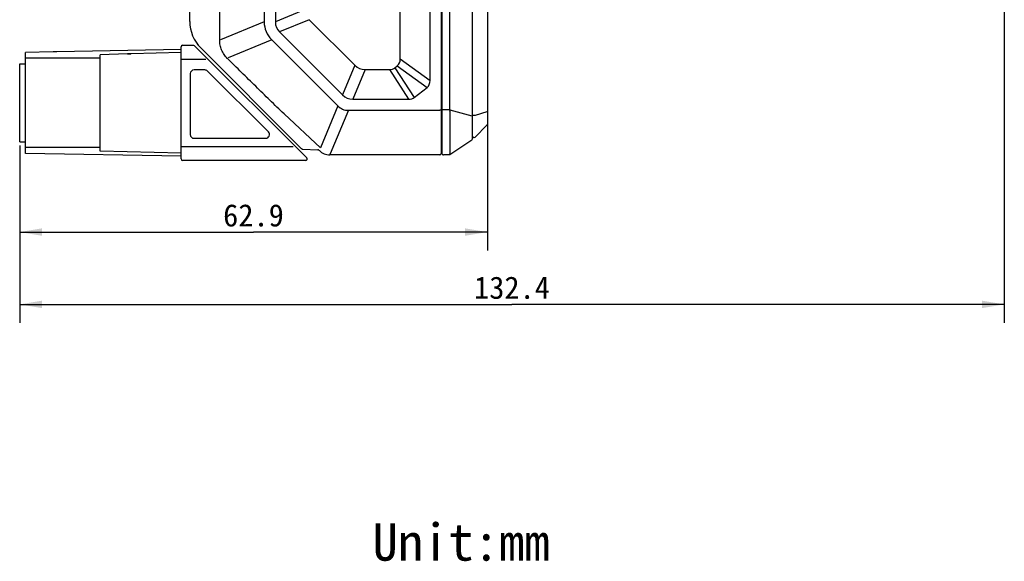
# Model space of a CAD drawing. Header units: millimetres. Extents: x 55 to 506, y 15 to 401.
# Tile 6 of 18: x 236 to 369, y 109 to 181. Entities that reach past the tile are written whole.
import ezdxf
from ezdxf.enums import TextEntityAlignment as Align

# ---------------------------------------------------------------- set-up
doc = ezdxf.new("R2010")
doc.units = ezdxf.units.MM
doc.header["$LTSCALE"] = 32.67
doc.layers.get('0').update_dxf_attribs({"linetype": 'CONTINUOUS'})
for name, color, linetype in [('00_COMPONENTS', 7, 'CONTINUOUS'), ('50_ALL_DETAILS', 7, 'CONTINUOUS'), ('51__DRAFT_DIMS', 7, 'CONTINUOUS')]:
    doc.layers.add(name, color=color, linetype=linetype)
doc.styles.get("Standard").update_dxf_attribs({"font": 'simfang.ttf'})
doc.dimstyles.new('DIMSTYLE_1', dxfattribs={"dimtxt": 3, "dimasz": 3, "dimexe": 2.5, "dimexo": 0.5, "dimgap": 0.75, "dimtad": 1, "dimdec": 1, "dimdsep": 46, "dimtxsty": 'STANDARD', "dimblk": '_FILLED', "dimblk1": '_FILLED', "dimblk2": '_FILLED', "dimcen": 0.09, "dimclrt": 3, "dimazin": 2, "dimtp": 0.3, "dimtm": 0.3, "dimtfac": 1, "dimtdec": 1, "dimtofl": 0, "dimtmove": 0, "dimatfit": 3, "dimldrblk": '_FILLED', "dimfxl": 1, "dimtolj": 1, "dimarcsym": 0})
doc.dimstyles.new('DIMSTYLE_3', dxfattribs={"dimtxt": 3, "dimasz": 3, "dimexe": 2.5, "dimexo": 0.5, "dimgap": 0.75, "dimtad": 1, "dimdec": 1, "dimdsep": 46, "dimtxsty": 'STANDARD', "dimblk": '_FILLED', "dimblk1": '_FILLED', "dimblk2": '_FILLED', "dimcen": 0.09, "dimclrt": 3, "dimazin": 2, "dimtp": 0.5, "dimtm": 0.5, "dimtfac": 1, "dimtdec": 1, "dimtofl": 0, "dimtmove": 0, "dimatfit": 3, "dimldrblk": '_FILLED', "dimfxl": 1, "dimtolj": 1, "dimarcsym": 0})

# ---------------------------------------------------------------- blocks, each defined once
blk = doc.blocks.new('_FILLED')
at = {"color": 0, "linetype": 'ByBlock'}
blk.add_solid([(0, 0), (-1, 0.167), (-1, -0.167)], dxfattribs=at)
blk = doc.blocks.new('*D3')
at = {"layer": '51__DRAFT_DIMS', "color": 4, "transparency": 16777216}
for p, q in [((368.73, 196.57), (368.73, 140.62)), ((236.36, 164.48), (236.36, 140.62)), ((236.36, 143.12), (302.54, 143.12)), ((368.73, 143.12), (302.54, 143.12))]:
    blk.add_line(p, q, dxfattribs=at)
at = {"layer": '51__DRAFT_DIMS', "color": 4, "transparency": 16777216, "xscale": 3, "yscale": 3, "zscale": 3, "rotation": 180}
blk.add_blockref('_FILLED', (236.36, 143.12), dxfattribs=at)
at = {"layer": '51__DRAFT_DIMS', "color": 4, "transparency": 16777216, "xscale": 3, "yscale": 3, "zscale": 3}
blk.add_blockref('_FILLED', (368.73, 143.12), dxfattribs=at)
at = {"layer": '51__DRAFT_DIMS', "color": 3, "transparency": 16777216}
blk.add_text('132.4', height=3, dxfattribs=at).set_placement((302.54, 143.87), align=Align.CENTER)
blk = doc.blocks.new('*D4')
at = {"layer": '51__DRAFT_DIMS', "color": 4, "transparency": 16777216}
for p, q in [((299.23, 168.52), (299.23, 150.35)), ((236.36, 164.48), (236.36, 150.35)), ((236.36, 152.85), (267.79, 152.85)), ((299.23, 152.85), (267.79, 152.85))]:
    blk.add_line(p, q, dxfattribs=at)
at = {"layer": '51__DRAFT_DIMS', "color": 4, "transparency": 16777216, "xscale": 3, "yscale": 3, "zscale": 3, "rotation": 180}
blk.add_blockref('_FILLED', (236.36, 152.85), dxfattribs=at)
at = {"layer": '51__DRAFT_DIMS', "color": 4, "transparency": 16777216, "xscale": 3, "yscale": 3, "zscale": 3}
blk.add_blockref('_FILLED', (299.23, 152.85), dxfattribs=at)
at = {"layer": '51__DRAFT_DIMS', "color": 3, "transparency": 16777216}
blk.add_text('62.9', height=3, dxfattribs=at).set_placement((267.79, 153.6), align=Align.CENTER)

msp = doc.modelspace()

# ---------------------------------------------------------------- linework, layer by layer
at = {"layer": '00_COMPONENTS', "color": 7}
for p, q in [((297.228, 165.384), (297.228, 251.517)), ((293.028, 251.025), (293.028, 163.425)), ((293.128, 251.021), (293.128, 163.428)), ((294.176, 169.316), (294.176, 245.134)), ((269.228, 238.121), (269.228, 181.135)), ((270.728, 238.12), (270.728, 181.135)), ((259.228, 181.174), (259.228, 231.502)), ((299.228, 193.742), (299.228, 167.358)), ((291.528, 173.238), (291.528, 184.119)), ((275.296, 181.42), (281.423, 175.293)), ((287.528, 176.141), (287.528, 182.663)), ((259.655, 179.152), (259.655, 179.152)), ((270.235, 178.703), (279.128, 169.81)), ((271.296, 179.763), (279.766, 171.293)), ((258.058, 177.392), (241.345, 177.101)), ((258.058, 162.678), (258.058, 177.778)), ((258.258, 177.978), (259.705, 177.978)), ((274.947, 162.819), (259.847, 177.919)), ((260.269, 178.063), (274.264, 164.067)), ((240.867, 177.073), (237.158, 177.004)), ((237.158, 163.428), (237.158, 177.004)), ((247.158, 176.228), (237.158, 176.228)), ((240.91, 177.073), (240.867, 177.073)), ((240.953, 177.075), (240.91, 177.073)), ((240.995, 177.076), (240.953, 177.075)), ((241.036, 177.078), (240.995, 177.076)), ((241.076, 177.08), (241.036, 177.078)), ((241.114, 177.082), (241.076, 177.08)), ((241.149, 177.084), (241.114, 177.082)), ((241.182, 177.087), (241.149, 177.084)), ((241.212, 177.089), (241.182, 177.087)), ((241.239, 177.091), (241.212, 177.089)), ((241.263, 177.093), (241.239, 177.091)), ((241.283, 177.095), (241.263, 177.093)), ((241.3, 177.096), (241.283, 177.095)), ((241.312, 177.098), (241.3, 177.096)), ((241.32, 177.099), (241.312, 177.098)), ((241.325, 177.099), (241.32, 177.099)), ((250.869, 176.806), (247.158, 176.703)), ((247.158, 163.728), (247.158, 176.703)), ((250.914, 176.807), (250.869, 176.806)), ((250.957, 176.809), (250.914, 176.807)), ((250.999, 176.811), (250.957, 176.809)), ((251.04, 176.813), (250.999, 176.811)), ((251.079, 176.816), (251.04, 176.813)), ((251.116, 176.818), (251.079, 176.816)), ((251.152, 176.82), (251.116, 176.818)), ((251.185, 176.823), (251.152, 176.82)), ((251.215, 176.825), (251.185, 176.823)), ((251.243, 176.828), (251.215, 176.825)), ((251.279, 176.831), (251.243, 176.828)), ((251.306, 176.834), (251.279, 176.831)), ((251.33, 176.836), (251.306, 176.834)), ((258.058, 177.013), (251.345, 176.837)), ((236.358, 175.478), (237.158, 175.478)), ((236.358, 164.978), (236.358, 175.477)), ((286.799, 174.958), (287.118, 175.207)), ((259.298, 174.158), (259.298, 165.958)), ((261.241, 174.658), (259.798, 174.658)), ((269.795, 166.311), (261.595, 174.511)), ((282.795, 174.725), (286.055, 174.725)), ((289.394, 170.958), (291.118, 172.304)), ((281.138, 170.725), (288.651, 170.725)), ((280.54, 169.225), (292.828, 169.225)), ((294.196, 169.13), (294.196, 163.369)), ((299.169, 167.216), (297.569, 165.616)), ((236.358, 164.978), (237.158, 164.978)), ((247.158, 164.228), (237.158, 164.228)), ((259.798, 165.458), (269.441, 165.458)), ((297.139, 165.218), (294.178, 163.244)), ((258.058, 163.063), (237.158, 163.428)), ((258.058, 163.442), (247.158, 163.728)), ((274.413, 163.994), (276.447, 163.923)), ((292.828, 163.225), (278.056, 163.225)), ((294.177, 163.243), (293.331, 163.228)), ((294.196, 163.369), (294.194, 163.369)), ((274.805, 162.478), (258.258, 162.478))]:
    msp.add_line(p, q, dxfattribs=at)
at = {"layer": '00_COMPONENTS', "color": 4}
for p, q in [((263.243, 178.705), (263.243, 238.344)), ((274.728, 182.792), (270.728, 181.135)), ((275.296, 181.42), (271.296, 179.763)), ((269.228, 181.135), (263.361, 178.705)), ((263.244, 178.674), (263.243, 178.705)), ((270.235, 178.703), (264.369, 176.273)), ((240.863, 177.072), (237.158, 177.003)), ((240.863, 177.072), (240.863, 177.072)), ((241.345, 177.1), (241.306, 177.096)), ((241.346, 177.101), (241.345, 177.1)), ((241.346, 177.101), (241.345, 177.1)), ((250.866, 176.805), (247.158, 176.702)), ((250.866, 176.805), (250.866, 176.806)), ((251.345, 176.837), (251.313, 176.834)), ((251.345, 176.837), (251.313, 176.834)), ((258.058, 176.105), (261.377, 176.105)), ((264.291, 176.195), (264.269, 176.216)), ((287.528, 176.141), (291.528, 173.238)), ((281.423, 175.293), (279.766, 171.293)), ((286.799, 174.958), (289.394, 170.958)), ((287.118, 175.207), (291.118, 172.304)), ((282.795, 174.725), (281.138, 170.725)), ((286.055, 174.725), (288.651, 170.725)), ((279.128, 169.81), (276.805, 164.2)), ((276.805, 164.2), (271.902, 168.739)), ((280.54, 169.225), (278.11, 163.358)), ((293.128, 169.316), (294.176, 169.316)), ((294.176, 169.305), (297.137, 168.501)), ((297.137, 168.501), (297.228, 168.501)), ((297.569, 168.534), (297.228, 168.534)), ((299.169, 169.019), (297.569, 168.534)), ((299.228, 169.019), (299.169, 169.019)), ((258.058, 164.35), (273.133, 164.35)), ((278.11, 163.225), (278.11, 163.358))]:
    msp.add_line(p, q, dxfattribs=at)
at = {"layer": '00_COMPONENTS', "color": 7}
for points in [[(241.345, 177.101), (241.34, 177.1), (241.336, 177.1), (241.333, 177.1), (241.329, 177.1), (241.325, 177.099)], [(251.345, 176.837), (251.342, 176.837), (251.338, 176.837), (251.334, 176.837), (251.33, 176.836)]]:
    msp.add_lwpolyline(points, dxfattribs=at)
for centre, radius, start, end in [((264.228, 181.174), 5, 180, 225), ((258.258, 177.778), 0.2, 90, 180), ((259.705, 177.778), 0.2, 45, 90), ((259.798, 174.158), 0.5, 90, 180), ((261.241, 174.158), 0.5, 45, 90), ((299.028, 167.358), 0.2, 315, 360), ((259.798, 165.958), 0.5, 180, 270), ((269.441, 165.958), 0.5, 270, 45), ((297.428, 165.758), 0.2, 180, 315), ((297.028, 165.384), 0.2, 303.69007, 360), ((274.441, 164.244), 0.25, 225, 268), ((274.805, 162.678), 0.2, 270, 45), ((276.404, 163.625), 0.3, 45, 85.13334), ((278.056, 165.225), 2, 225, 270), ((292.828, 163.425), 0.2, 270, 360), ((293.328, 163.428), 0.2, 180, 271), ((258.258, 162.678), 0.2, 180, 270)]:
    msp.add_arc(centre, radius, start, end, dxfattribs=at)
at = {"layer": '00_COMPONENTS', "color": 4}
msp.add_arc((250.693, 183.055), 6.252, 271.58876, 275.69157, dxfattribs=at)
at = {"layer": '00_COMPONENTS', "color": 7}
for centre, major_axis, ratio, start_param, end_param in [((280.405, 184.34), (10.922, 4.524), 0.5244278, 2.9276907, 3.3554946), ((303.713, 193.994), (32.842, 13.604), 0.2250451, 3.0486445, 3.2345408), ((266.912, 190.221), (-20.405, 14.808), 0.1983189, 3.0846651, 3.284526), ((295.654, 207.71), (13.604, 32.842), 0.2250451, 3.0486445, 3.2345408), ((273.465, 195.34), (-13.26, 20.435), 0.2052532, 3.0091875, 3.1596251), ((270.912, 187.318), (20.405, -14.808), 0.1983189, -0.0569276, 0.1429334), ((293.997, 203.71), (13.604, 32.842), 0.2250451, -3.2345408, -3.0486445), ((276.061, 191.34), (-13.26, 20.435), 0.2052532, -3.2739978, -3.1235602), ((282.401, 175.715), (2.627, 6.342), 0.5244278, 2.9276907, 3.3554946), ((294.599, 169.316), (0.422, 0), 0.649116, -3.1415927, -3.1040099), ((293.331, 169.491), (0.858, -0.393), 0.2760515, 0.1258372, 0.2230514), ((294.887, 163.518), (0.689, 0.165), 0.3078775, 2.9724774, 3.0678203)]:
    msp.add_ellipse(centre, major_axis=major_axis, ratio=ratio, start_param=start_param, end_param=end_param, dxfattribs=at)
at = {"layer": '00_COMPONENTS', "color": 4}
for points, knots in [([(264.269, 176.216), (264.107, 176.376), (263.815, 176.729), (263.489, 177.334), (263.289, 177.99), (263.244, 178.447), (263.244, 178.674)], [0, 0, 0, 0, 0.2499918, 0.4999867, 0.7499867, 1, 1, 1, 1]), ([(241.306, 177.096), (241.248, 177.091), (241.101, 177.08), (240.953, 177.074), (240.863, 177.072)], [0, 0, 0, 0, 0.3946728, 1, 1, 1, 1]), ([(271.902, 168.739), (271.263, 169.355), (269.988, 170.591), (268.084, 172.454), (266.185, 174.322), (264.922, 175.57), (264.291, 176.195)], [0, 0, 0, 0, 0.2499994, 0.4999993, 0.7499996, 1, 1, 1, 1])]:
    msp.add_open_spline(points, degree=3, knots=knots, dxfattribs=at)
at = {"layer": '00_COMPONENTS', "color": 7}
for points, knots in [([(293.028, 169.285), (293.028, 169.281), (293.024, 169.272), (293.012, 169.261), (292.994, 169.251), (292.969, 169.242), (292.939, 169.235), (292.905, 169.229), (292.867, 169.226), (292.841, 169.225), (292.828, 169.225)], [0, 0, 0, 0, 0.0553893, 0.1267964, 0.221408, 0.3405235, 0.4824237, 0.6433847, 0.8180834, 1, 1, 1, 1]), ([(294.176, 169.305), (294.178, 169.28), (294.18, 169.242), (294.185, 169.193), (294.189, 169.17), (294.192, 169.159)], [0, 0, 0, 0, 0.5221035, 0.7686877, 1, 1, 1, 1]), ([(294.178, 163.244), (294.179, 163.244), (294.18, 163.247), (294.181, 163.25), (294.182, 163.252)], [0, 0, 0, 0, 0.3866967, 1, 1, 1, 1]), ([(294.182, 163.252), (294.183, 163.258), (294.184, 163.272), (294.186, 163.298), (294.188, 163.331), (294.191, 163.356), (294.194, 163.369)], [0, 0, 0, 0, 0.1500685, 0.3713638, 0.6575853, 1, 1, 1, 1])]:
    msp.add_open_spline(points, degree=3, knots=knots, dxfattribs=at)

# ---------------------------------------------------------------- texts
at = {"layer": '50_ALL_DETAILS', "color": 3}
msp.add_text('Unit:mm', height=5, dxfattribs=at).set_placement((283.785, 108.641))

# ---------------------------------------------------------------- dimensions: what is measured, and where the dimension line sits
at = {"layer": '51__DRAFT_DIMS', "color": 4}
dim = msp.add_linear_dim(base=(236.358, 143.121), p1=(368.728, 197.075), p2=(236.358, 164.978), angle=180, dimstyle='DIMSTYLE_3', dxfattribs=at)
dim.commit()
dim.dimension.update_dxf_attribs({"geometry": '*D3', "text_midpoint": (302.678, 143.121), "dimtype": 160})
dim = msp.add_linear_dim(base=(299.228, 152.845), p1=(236.358, 164.978), p2=(299.228, 169.019), dimstyle='DIMSTYLE_1', dxfattribs=at)
dim.commit()
dim.dimension.update_dxf_attribs({"geometry": '*D4', "text_midpoint": (267.743, 152.845), "dimtype": 160})

doc.saveas('drawing.dxf')
